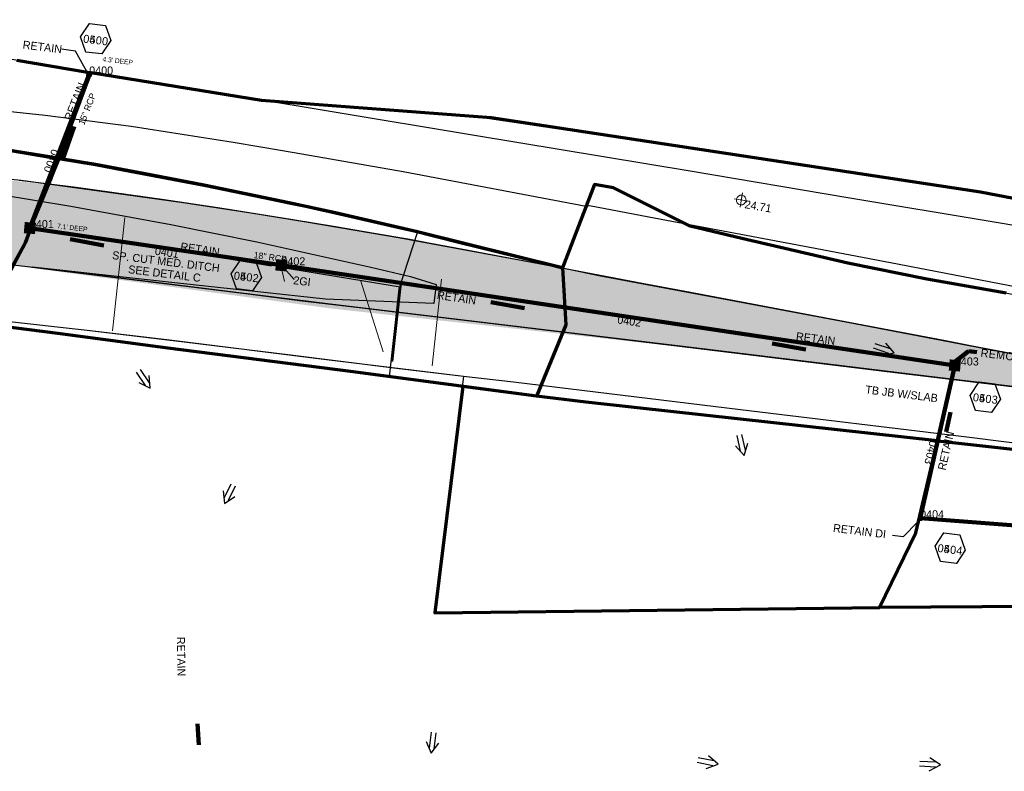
# Model space of a CAD drawing. Extents: x 1160024 to 2574774, y 200346 to 1150377.
# Tile 14 of 118: x 2480361 to 2480973, y 365980 to 366448. Entities that reach past the tile are written whole.
import ezdxf
from ezdxf.enums import TextEntityAlignment as Align

# ---------------------------------------------------------------- set-up
doc = ezdxf.new("R2010")
doc.units = 0
doc.header["$MEASUREMENT"] = 0
for name, pattern in [('DGN Style 2', [29.296317, 17.57779, -11.718527]), ('DGN Style 3', [41.014844, 29.296317, -11.718527]), ('DGN Style 6', [55.721595, 0.029296, -11.718527, 20.507422, -11.718527, 0.029296, -11.718527])]:
    doc.linetypes.add(name, pattern=pattern)
for name, color, linetype, lineweight in [('Exist Drainage Structure Drop Inlet CELL', 1, 'DGN Style 3', 0), ('Exist Earthen Structure Ditch Cogo Point CELL', 5, 'Continuous', 13), ('Exist Plan Preparation Drainage Arrows Symbol CELL', 5, 'Continuous', 30), ('Exist Plan Preparation Drainage Notes Label', 31, 'Continuous', 30), ('Exist Plan Preparation Watershed Blue', 5, 'Continuous', 30), ('Exist Structure Minor Pipes RCP 15 Inch', 30, 'Continuous', 0), ('Exist Structure Minor Pipes RCP 15 Inch Text', 30, 'Continuous', 13), ('Exist Structure Minor Pipes RCP 18 Inch Text', 30, 'Continuous', 13), ('Prop Drainage Structure Box Number Symbol CELL', 9, 'Continuous', 30), ('Prop Drainage Structure Drop Inlet Grate 2 Adjust CELL', 7, 'Continuous', 30), ('Prop Drainage Structure Drop Inlet Grate 2 Wide Slots and Sag Grates 840 22 CELL', 7, 'Continuous', 30), ('Prop Drainage Structure Drop Inlet Grate 2 Wide Slots and Sag Grates 840 22 Label', 9, 'Continuous', 30), ('Prop Drainage Structure Flared End Section Reinforced Concrete Label', 9, 'Continuous', 30), ('Prop Drainage Structure Junction Box CELL', 7, 'Continuous', 30), ('Prop Drainage Structure Junction Box Convert From Drop Inlet Grate 2 Label', 9, 'Continuous', 30), ('Prop Drainage Structure Pipe Removal Label', 9, 'Continuous', 30), ('Prop Drainage Structure Plot Symbol 20 Scale', 9, 'DGN Style 2', 13), ('Prop Drainage Structure Plot Symbol 50 Scale', 9, 'DGN Style 2', 13), ('Prop Drainage Structure Retain Label', 9, 'Continuous', 30), ('Prop Earthen Structure Ditch Flow Line', 6, 'Rdy Ditch Special Prp', 30), ('Prop Plan Preparation Watershed Post Construction', 30, 'Continuous', 30), ('Prop Plan Preparation Watershed Pre Construction', 131, 'Continuous', 30)]:
    doc.layers.add(name, color=color, linetype=linetype, lineweight=lineweight)
for name, color, linetype, lineweight, plot in [('Scratch_Level_4', 2, 'Continuous', 0, False), ('Scratch_Level_5', 6, 'Continuous', 0, False), ('Scratch_Level_6', 30, 'Continuous', 0, False), ('Scratch_Level_7', 9, 'Continuous', 0, False), ('Scratch_Level_8', 171, 'Continuous', 0, False), ('Scratch_Level_9', 9, 'Continuous', 0, False)]:
    doc.layers.add(name, color=color, linetype=linetype, lineweight=lineweight, plot=plot)
doc.styles.add('Style-font000', font='font000.shx')
doc.styles.add('Style-font001', font='font001.shx')
doc.styles.add('Style-font041', font='font041.shx')
doc.styles.add('Style-GEOMETRICFUTURA_211_M_L', font='GEOMETRICFUTURA_211_M_L.shx')
doc.linetypes.add('Rdy Ditch Special Prp', pattern='A,0.55,-0.2,[22,dgnlstyle-RdylsE.shx,S=0.001111,R=0,X=0,Y=0],-0.2,0.55', length=1.5)
doc.dimstyles.new('erosion_control', dxfattribs={"dimtxt": 4.99999, "dimasz": 9.99998, "dimexe": 2.499995, "dimexo": 2.499995, "dimgap": 2.499995, "dimtad": 0, "dimtih": 1, "dimtoh": 1, "dimzin": 3, "dimdsep": 46, "dimtxsty": 'Style-GEOMETRICFUTURA_211_M_L', "dimcen": 0.09, "dimaunit": 1, "dimadec": 4, "dimazin": 3, "dimtfac": 1, "dimtofl": 0, "dimtmove": 0, "dimatfit": 1, "dimfxl": 1, "dimtzin": 3, "dimlwd": 106, "dimarcsym": 0})

# ---------------------------------------------------------------- blocks, each defined once
blk = doc.blocks.new('EXIST DRAINAGE STRUCTURE LEVEL SPREADER BEST MANAGEMENT PRACTICES COGO POINT')
at = {"color": 0, "linetype": 'ByBlock', "lineweight": -2, "flags": 128}
blk.add_lwpolyline([(-0.06, 0), (0.06, 0), (0, 0), (0, 0.06), (0, -0.06)], dxfattribs=at)
at = {"color": 0, "linetype": 'ByBlock', "lineweight": -2, "extrusion": (0, 0, -1)}
blk.add_arc((0, 0), 0.04, 0, 359.99999, dxfattribs=at)
at = {"color": 0, "linetype": 'ByBlock', "lineweight": -2}
blk.add_point((0, 0), dxfattribs=at)
blk = doc.blocks.new('EXIST DRAINAGE STRUCTURE DROP INLET')
at = {"layer": 'Exist Drainage Structure Drop Inlet CELL', "color": 1, "flags": 128}
blk.add_lwpolyline([(-1.5, 1), (1.5, 1), (1.5, -1), (-1.5, -1), (-1.5, 1)], dxfattribs=at)
blk = doc.blocks.new('PROP DRAINAGE STRUCTURE DROP INLET GRATE 2 ADJUST')
at = {"layer": 'Prop Drainage Structure Drop Inlet Grate 2 Adjust CELL', "flags": 128}
for points in [[(-2, 1.17), (2, 1.17), (2, -1.17), (-2, -1.17), (-2, 1.17)], [(-1.94, 1.1), (1.94, 1.1), (1.94, -1.1), (-1.94, -1.1), (-1.94, 1.1)], [(-1.93, 1.09), (-0.01, 1.09), (-0.01, -1.09), (-1.93, -1.09), (-1.93, 1.09)], [(-1.76, 0.91), (-1.58, 0.91), (-1.58, -0.91), (-1.76, -0.91), (-1.76, 0.91)], [(-1.46, 0.91), (-1.29, 0.91), (-1.29, -0.91), (-1.46, -0.91), (-1.46, 0.91)], [(-1.17, 0.91), (-0.99, 0.91), (-0.99, -0.91), (-1.17, -0.91), (-1.17, 0.91)], [(-0.87, 0.91), (-0.69, 0.91), (-0.69, -0.91), (-0.87, -0.91), (-0.87, 0.91)], [(-0.57, 0.91), (-0.4, 0.91), (-0.4, -0.91), (-0.57, -0.91), (-0.57, 0.91)], [(-0.28, 0.91), (-0.1, 0.91), (-0.1, -0.91), (-0.28, -0.91), (-0.28, 0.91)], [(0.01, 1.09), (1.93, 1.09), (1.93, -1.09), (0.01, -1.09), (0.01, 1.09)], [(0.1, 0.91), (0.28, 0.91), (0.28, -0.91), (0.1, -0.91), (0.1, 0.91)], [(0.4, 0.91), (0.57, 0.91), (0.57, -0.91), (0.4, -0.91), (0.4, 0.91)], [(0.69, 0.91), (0.87, 0.91), (0.87, -0.91), (0.69, -0.91), (0.69, 0.91)], [(0.99, 0.91), (1.17, 0.91), (1.17, -0.91), (0.99, -0.91), (0.99, 0.91)], [(1.29, 0.91), (1.46, 0.91), (1.46, -0.91), (1.29, -0.91), (1.29, 0.91)], [(1.58, 0.91), (1.76, 0.91), (1.76, -0.91), (1.58, -0.91), (1.58, 0.91)]]:
    blk.add_lwpolyline(points, dxfattribs=at)
at = {"layer": 'Prop Drainage Structure Plot Symbol 20 Scale', "extrusion": (0, 0, -1)}
blk.add_solid([(2, 2), (-2, 2), (2, -2), (-2, -2)], dxfattribs=at)
at = {"layer": 'Prop Drainage Structure Plot Symbol 50 Scale'}
blk.add_solid([(-3.5, 3.5), (3.5, 3.5), (-3.5, -3.5), (3.5, -3.5)], dxfattribs=at)
blk = doc.blocks.new('PROP DRAINAGE STRUCTURE DROP INLET GRATE 2 WIDE SLOTS AND SAG GRATES 840 22')
at = {"layer": 'Prop Drainage Structure Drop Inlet Grate 2 Wide Slots and Sag Grates 840 22 CELL', "flags": 128}
for points in [[(-2, 1.17), (2, 1.17), (2, -1.17), (-2, -1.17), (-2, 1.17)], [(-1.94, 1.1), (1.94, 1.1), (1.94, -1.1), (-1.94, -1.1), (-1.94, 1.1)], [(-1.93, 1.09), (-0.01, 1.09), (-0.01, -1.09), (-1.93, -1.09), (-1.93, 1.09)], [(-1.84, 0.91), (-1.01, 0.91), (-1.01, 0.64), (-1.84, 0.64), (-1.84, 0.91)], [(-1.84, 0.52), (-1.01, 0.52), (-1.01, 0.25), (-1.84, 0.25), (-1.84, 0.52)], [(-1.84, 0.14), (-1.01, 0.14), (-1.01, -0.14), (-1.84, -0.14), (-1.84, 0.14)], [(-0.93, 0.91), (-0.09, 0.91), (-0.09, 0.64), (-0.93, 0.64), (-0.93, 0.91)], [(-0.93, 0.52), (-0.09, 0.52), (-0.09, 0.25), (-0.93, 0.25), (-0.93, 0.52)], [(-0.93, 0.14), (-0.09, 0.14), (-0.09, -0.14), (-0.93, -0.14), (-0.93, 0.14)], [(0.01, 1.09), (1.93, 1.09), (1.93, -1.09), (0.01, -1.09), (0.01, 1.09)], [(0.09, 0.64), (0.93, 0.64), (0.93, 0.91), (0.09, 0.91), (0.09, 0.64)], [(0.09, 0.52), (0.93, 0.52), (0.93, 0.25), (0.09, 0.25), (0.09, 0.52)], [(0.09, 0.14), (0.93, 0.14), (0.93, -0.14), (0.09, -0.14), (0.09, 0.14)], [(1.01, 0.64), (1.84, 0.64), (1.84, 0.91), (1.01, 0.91), (1.01, 0.64)], [(1.01, 0.52), (1.84, 0.52), (1.84, 0.25), (1.01, 0.25), (1.01, 0.52)], [(1.01, 0.14), (1.84, 0.14), (1.84, -0.14), (1.01, -0.14), (1.01, 0.14)], [(-1.84, -0.25), (-1.01, -0.25), (-1.01, -0.52), (-1.84, -0.52), (-1.84, -0.25)], [(-1.84, -0.64), (-1.01, -0.64), (-1.01, -0.91), (-1.84, -0.91), (-1.84, -0.64)], [(-0.93, -0.25), (-0.09, -0.25), (-0.09, -0.52), (-0.93, -0.52), (-0.93, -0.25)], [(-0.93, -0.64), (-0.09, -0.64), (-0.09, -0.91), (-0.93, -0.91), (-0.93, -0.64)], [(0.09, -0.25), (0.93, -0.25), (0.93, -0.52), (0.09, -0.52), (0.09, -0.25)], [(0.09, -0.64), (0.93, -0.64), (0.93, -0.91), (0.09, -0.91), (0.09, -0.64)], [(1.01, -0.25), (1.84, -0.25), (1.84, -0.52), (1.01, -0.52), (1.01, -0.25)], [(1.01, -0.64), (1.84, -0.64), (1.84, -0.91), (1.01, -0.91), (1.01, -0.64)]]:
    blk.add_lwpolyline(points, dxfattribs=at)
at = {"layer": 'Prop Drainage Structure Plot Symbol 20 Scale', "extrusion": (0, 0, -1)}
blk.add_solid([(2, 2), (-2, 2), (2, -2), (-2, -2)], dxfattribs=at)
at = {"layer": 'Prop Drainage Structure Plot Symbol 50 Scale'}
blk.add_solid([(-3.5, 3.5), (3.5, 3.5), (-3.5, -3.5), (3.5, -3.5)], dxfattribs=at)
blk = doc.blocks.new('PROP DRAINAGE STRUCTURE JUNCTION BOX')
at = {"layer": 'Prop Drainage Structure Junction Box CELL', "extrusion": (0, 0, -1)}
blk.add_solid([(3.5, 3.5), (-3.5, 3.5), (3.5, -3.5), (-3.5, -3.5)], dxfattribs=at)
blk = doc.blocks.new('EXIST DRAINAGE STRUCTURE DROP INLET_1')
at = {"layer": 'Exist Drainage Structure Drop Inlet CELL', "color": 1, "flags": 128}
blk.add_lwpolyline([(-1.5, 1), (1.5, 1), (1.5, -1), (-1.5, -1), (-1.5, 1)], dxfattribs=at)
blk = doc.blocks.new('EXIST PLAN PREPARATION DRAINAGE ARROWS SYMBOL_126')
at = {"layer": 'Exist Plan Preparation Drainage Arrows Symbol CELL'}
for p, q in [((-3.87, 1.5), (6.13, 1.5)), ((-3.87, -1.5), (6.13, -1.5))]:
    blk.add_line(p, q, dxfattribs=at)
at = {"layer": 'Exist Plan Preparation Drainage Arrows Symbol CELL', "flags": 128}
blk.add_lwpolyline([(0, 3.97), (-6.87, 0), (0, -3.97)], dxfattribs=at)
blk = doc.blocks.new('EXIST PLAN PREPARATION DRAINAGE ARROWS SYMBOL_127')
at = {"layer": 'Exist Plan Preparation Drainage Arrows Symbol CELL'}
for p, q in [((-3.87, 1.5), (6.13, 1.5)), ((-3.87, -1.5), (6.13, -1.5))]:
    blk.add_line(p, q, dxfattribs=at)
at = {"layer": 'Exist Plan Preparation Drainage Arrows Symbol CELL', "flags": 128}
blk.add_lwpolyline([(0, 3.97), (-6.87, 0), (0, -3.97)], dxfattribs=at)
blk = doc.blocks.new('EXIST PLAN PREPARATION DRAINAGE ARROWS SYMBOL_128')
at = {"layer": 'Exist Plan Preparation Drainage Arrows Symbol CELL'}
for p, q in [((-3.87, 1.5), (6.13, 1.5)), ((-3.87, -1.5), (6.13, -1.5))]:
    blk.add_line(p, q, dxfattribs=at)
at = {"layer": 'Exist Plan Preparation Drainage Arrows Symbol CELL', "flags": 128}
blk.add_lwpolyline([(0, 3.97), (-6.87, 0), (0, -3.97)], dxfattribs=at)
blk = doc.blocks.new('EXIST PLAN PREPARATION DRAINAGE ARROWS SYMBOL_129')
at = {"layer": 'Exist Plan Preparation Drainage Arrows Symbol CELL'}
for p, q in [((-3.87, 1.5), (6.13, 1.5)), ((-3.87, -1.5), (6.13, -1.5))]:
    blk.add_line(p, q, dxfattribs=at)
at = {"layer": 'Exist Plan Preparation Drainage Arrows Symbol CELL', "flags": 128}
blk.add_lwpolyline([(0, 3.97), (-6.87, 0), (0, -3.97)], dxfattribs=at)
blk = doc.blocks.new('EXIST PLAN PREPARATION DRAINAGE ARROWS SYMBOL_247')
at = {"layer": 'Exist Plan Preparation Drainage Arrows Symbol CELL'}
for p, q in [((-3.87, 1.5), (6.13, 1.5)), ((-3.87, -1.5), (6.13, -1.5))]:
    blk.add_line(p, q, dxfattribs=at)
at = {"layer": 'Exist Plan Preparation Drainage Arrows Symbol CELL', "flags": 128}
blk.add_lwpolyline([(0, 3.97), (-6.87, 0), (0, -3.97)], dxfattribs=at)
blk = doc.blocks.new('EXIST PLAN PREPARATION DRAINAGE ARROWS SYMBOL_248')
at = {"layer": 'Exist Plan Preparation Drainage Arrows Symbol CELL'}
for p, q in [((-3.87, 1.5), (6.13, 1.5)), ((-3.87, -1.5), (6.13, -1.5))]:
    blk.add_line(p, q, dxfattribs=at)
at = {"layer": 'Exist Plan Preparation Drainage Arrows Symbol CELL', "flags": 128}
blk.add_lwpolyline([(0, 3.97), (-6.87, 0), (0, -3.97)], dxfattribs=at)
blk = doc.blocks.new('EXIST PLAN PREPARATION DRAINAGE ARROWS SYMBOL_249')
at = {"layer": 'Exist Plan Preparation Drainage Arrows Symbol CELL'}
for p, q in [((-3.87, 1.5), (6.13, 1.5)), ((-3.87, -1.5), (6.13, -1.5))]:
    blk.add_line(p, q, dxfattribs=at)
at = {"layer": 'Exist Plan Preparation Drainage Arrows Symbol CELL', "flags": 128}
blk.add_lwpolyline([(0, 3.97), (-6.87, 0), (0, -3.97)], dxfattribs=at)
blk = doc.blocks.new('PROP DRAINAGE STRUCTURE BOX NUMBER SYMBOL_54')
at = {"layer": 'Scratch_Level_7', "flags": 128}
blk.add_lwpolyline([(-5, 8.94), (5, 8.94), (9.47, 0), (5, -8.94), (-5, -8.94), (-9.47, 0), (-5, 8.94)], dxfattribs=at)
at = {"layer": 'Scratch_Level_7', "insert": (0.17, -0.83), "char_height": 5, "attachment_point": 5, "line_spacing_factor": 0.6, "style": 'Style-GEOMETRICFUTURA_211_M_L'}
blk.add_mtext('\\T1.051;0402', dxfattribs=at)
blk = doc.blocks.new('PROP DRAINAGE STRUCTURE BOX NUMBER SYMBOL_56')
at = {"layer": 'Scratch_Level_7', "flags": 128}
blk.add_lwpolyline([(-5, 8.94), (5, 8.94), (9.47, 0), (5, -8.94), (-5, -8.94), (-9.47, 0), (-5, 8.94)], dxfattribs=at)
at = {"layer": 'Scratch_Level_7', "insert": (0.25, -0.83), "char_height": 5, "attachment_point": 5, "line_spacing_factor": 0.6, "style": 'Style-GEOMETRICFUTURA_211_M_L'}
blk.add_mtext('\\T1.051;0403', dxfattribs=at)
blk = doc.blocks.new('PROP DRAINAGE STRUCTURE BOX NUMBER SYMBOL_57')
at = {"layer": 'Scratch_Level_7', "flags": 128}
blk.add_lwpolyline([(-5, 8.94), (5, 8.94), (9.47, 0), (5, -8.94), (-5, -8.94), (-9.47, 0), (-5, 8.94)], dxfattribs=at)
at = {"layer": 'Scratch_Level_7', "insert": (0.14, -0.83), "char_height": 5, "attachment_point": 5, "line_spacing_factor": 0.6, "style": 'Style-GEOMETRICFUTURA_211_M_L'}
blk.add_mtext('\\T1.051;0404', dxfattribs=at)
blk = doc.blocks.new('PROP DRAINAGE STRUCTURE BOX NUMBER SYMBOL_60')
at = {"layer": 'Scratch_Level_7', "flags": 128}
blk.add_lwpolyline([(-5, 8.94), (5, 8.94), (9.47, 0), (5, -8.94), (-5, -8.94), (-9.47, 0), (-5, 8.94)], dxfattribs=at)
at = {"layer": 'Scratch_Level_7', "insert": (0.25, -0.83), "char_height": 5, "attachment_point": 5, "line_spacing_factor": 0.6, "style": 'Style-GEOMETRICFUTURA_211_M_L'}
blk.add_mtext('\\T1.051;0400', dxfattribs=at)
blk = doc.blocks.new('PROP DRAINAGE STRUCTURE BOX NUMBER SYMBOL_164')
at = {"layer": 'Prop Drainage Structure Box Number Symbol CELL', "flags": 128}
blk.add_lwpolyline([(-5, 8.94), (5, 8.94), (9.47, 0), (5, -8.94), (-5, -8.94), (-9.47, 0), (-5, 8.94)], dxfattribs=at)
at = {"layer": 'Prop Drainage Structure Box Number Symbol CELL', "insert": (0.25, -0.83), "char_height": 5, "attachment_point": 5, "line_spacing_factor": 0.6, "style": 'Style-GEOMETRICFUTURA_211_M_L'}
blk.add_mtext('\\T1.051;0500', dxfattribs=at)
blk = doc.blocks.new('PROP DRAINAGE STRUCTURE BOX NUMBER SYMBOL_165')
at = {"layer": 'Prop Drainage Structure Box Number Symbol CELL', "flags": 128}
blk.add_lwpolyline([(-5, 8.94), (5, 8.94), (9.47, 0), (5, -8.94), (-5, -8.94), (-9.47, 0), (-5, 8.94)], dxfattribs=at)
at = {"layer": 'Prop Drainage Structure Box Number Symbol CELL', "insert": (0.17, -0.83), "char_height": 5, "attachment_point": 5, "line_spacing_factor": 0.6, "style": 'Style-GEOMETRICFUTURA_211_M_L'}
blk.add_mtext('\\T1.051;0502', dxfattribs=at)
blk = doc.blocks.new('PROP DRAINAGE STRUCTURE BOX NUMBER SYMBOL_166')
at = {"layer": 'Prop Drainage Structure Box Number Symbol CELL', "flags": 128}
blk.add_lwpolyline([(-5, 8.94), (5, 8.94), (9.47, 0), (5, -8.94), (-5, -8.94), (-9.47, 0), (-5, 8.94)], dxfattribs=at)
at = {"layer": 'Prop Drainage Structure Box Number Symbol CELL', "insert": (0.25, -0.83), "char_height": 5, "attachment_point": 5, "line_spacing_factor": 0.6, "style": 'Style-GEOMETRICFUTURA_211_M_L'}
blk.add_mtext('\\T1.051;0503', dxfattribs=at)
blk = doc.blocks.new('PROP DRAINAGE STRUCTURE BOX NUMBER SYMBOL_167')
at = {"layer": 'Prop Drainage Structure Box Number Symbol CELL', "flags": 128}
blk.add_lwpolyline([(-5, 8.94), (5, 8.94), (9.47, 0), (5, -8.94), (-5, -8.94), (-9.47, 0), (-5, 8.94)], dxfattribs=at)
at = {"layer": 'Prop Drainage Structure Box Number Symbol CELL', "insert": (0.14, -0.83), "char_height": 5, "attachment_point": 5, "line_spacing_factor": 0.6, "style": 'Style-GEOMETRICFUTURA_211_M_L'}
blk.add_mtext('\\T1.051;0504', dxfattribs=at)

msp = doc.modelspace()

# ---------------------------------------------------------------- hatches: boundary and pattern name
at = {"layer": 'Scratch_Level_6'}
msp.add_hatch(color=256, dxfattribs=at).paths.add_polyline_path([(2481049.3, 366210.87), (2480858.19, 366234.15), (2480837.18, 366236.84), (2480554.04, 366267.96), (2480359.11, 366294.33), (2480108.7, 366319.29), (2480069.93, 366349.69), (2480031.11, 366347.96), (2479978.2, 366345.59), (2479937.46, 366343.77), (2479913.77, 366349.61), (2479898.15, 366381.31), (2479896.8, 366383.1), (2480186.3, 366364.94), (2480235.61, 366359.86), (2480398.62, 366343.05), (2480482, 366331.28), (2480659.05, 366300.68), (2480881.58, 366258.47), (2481005.32, 366235), (2481050.9, 366226.35), (2481052.37, 366223.97), (2481052.13, 366214.74)])

# ---------------------------------------------------------------- linework, layer by layer
at = {"layer": 'Exist Plan Preparation Watershed Blue', "color": 5, "linetype": 'Continuous', "lineweight": 70, "flags": 128}
for points in [[(2480359.1, 366422.3), (2480402.99, 366414.95), (2480405.03, 366414.61), (2480402.01, 366406.85), (2480388.97, 366372.21), (2480385.28, 366361.23), (2480379.34, 366362.17), (2480365.13, 366364.51), (2480347.06, 366367.44)], [(2480974.39, 366277.45), (2480925.04, 366286.14), (2480875.84, 366296.15), (2480809.95, 366311.49), (2480777.76, 366319.13), (2480730.12, 366342.97), (2480718.25, 366344.93), (2480718.25, 366344.93), (2480698.49, 366293.16), (2480608.21, 366315.59), (2480557.24, 366327.38), (2480528.5, 366333.68), (2480475.49, 366344.55), (2480475.49, 366344.55), (2480437.8, 366351.83), (2480407.99, 366357.37), (2480385.28, 366361.23), (2480405.03, 366414.61), (2480511.26, 366397.49), (2480654.09, 366386.72), (2480958.28, 366340.53), (2481171.31, 366299.63)], [(2480352.95, 366366.51), (2480383.42, 366361.49), (2480385.25, 366361.18), (2480380.43, 366349.34), (2480369.68, 366323.22), (2480364.37, 366309.01), (2480356.88, 366294.97)], [(2480352.01, 366285.43), (2480364.37, 366309.01), (2480364.37, 366309.01), (2480369.68, 366323.22), (2480380.43, 366349.34), (2480385.29, 366361.28), (2480385.25, 366361.18), (2480407.99, 366357.37), (2480425.14, 366354.22), (2480475.49, 366344.55), (2480517.63, 366335.97), (2480528.5, 366333.68), (2480537.74, 366331.68), (2480543.31, 366330.46), (2480557.24, 366327.38), (2480572.56, 366323.92), (2480596.86, 366318.28), (2480605.23, 366316.36), (2480633.89, 366309.25), (2480692.27, 366294.83), (2480698.49, 366293.16), (2480700.52, 366257.77), (2480682.29, 366213.42), (2480566.5, 366228.63), (2480452.92, 366243.28), (2480384.53, 366252.38), (2480348.81, 366256.88)]]:
    msp.add_lwpolyline(points, dxfattribs=at)
at = {"layer": 'Exist Plan Preparation Watershed Blue', "flags": 128}
msp.add_lwpolyline([(2480989.83, 366178.95), (2480948.28, 366183.73), (2480892.09, 366189.9), (2480804.45, 366199.53), (2480766.91, 366203.65), (2480735.39, 366207.11), (2480701.25, 366210.95), (2480682.29, 366213.42), (2480700.52, 366257.77), (2480698.49, 366293.16), (2480718.25, 366344.93), (2480730.12, 366342.97), (2480774.29, 366320.87), (2480778.51, 366318.96), (2480797.59, 366314.43), (2480821.22, 366308.87), (2480875.84, 366296.15), (2480891.69, 366292.92), (2480905.3, 366290.15), (2480923.57, 366286.43), (2480965.43, 366279), (2480985.25, 366275.64)], dxfattribs=at)
msp.add_lwpolyline([(2480608.21, 366315.59), (2480596.66, 366279.94), (2480590.51, 366225.48), (2480682.29, 366213.42), (2480700.52, 366257.77), (2480698.49, 366293.16), (2480608.21, 366315.59)], close=True, dxfattribs=at)
at = {"layer": 'Exist Plan Preparation Watershed Blue', "color": 5, "linetype": 'Continuous', "lineweight": 70, "flags": 128}
for points in [[(2480636.43, 366219.39), (2480618.92, 366078.57), (2480895.52, 366081.86), (2480918.18, 366128.42), (2480931.66, 366185.56), (2480745.11, 366206.04), (2480713.11, 366209.62), (2480682.29, 366213.42), (2480636.43, 366219.39)], [(2481116.39, 366165.04), (2481145.31, 366121.47), (2481123.4, 366081.86), (2481023.16, 366082.69), (2480895.52, 366081.86), (2480918.18, 366128.42), (2480931.66, 366185.56), (2481116.39, 366165.04)]]:
    msp.add_lwpolyline(points, close=True, dxfattribs=at)
at = {"layer": 'Exist Structure Minor Pipes RCP 15 Inch'}
msp.add_line((2480366.99, 366317.97), (2480942.59, 366232.44), dxfattribs=at)
at = {"layer": 'Prop Drainage Structure Flared End Section Reinforced Concrete Label', "ltscale": 50, "flags": 128}
for points in [[(2480402.71, 366414.82), (2480395.55, 366428.06), (2480386.91, 366429.12)], [(2480919.42, 366135.31), (2480910.34, 366125.84), (2480903.58, 366126.67)]]:
    msp.add_lwpolyline(points, dxfattribs=at)
at = {"layer": 'Prop Earthen Structure Ditch Flow Line', "ltscale": 34.596932}
for p, q in [((2480424.64, 366309.83), (2480517.49, 366294.47)), ((2480597.54, 366281.15), (2480524.45, 366293.29))]:
    msp.add_line(p, q, dxfattribs=at)
at = {"layer": 'Prop Plan Preparation Watershed Post Construction', "flags": 128}
for points in [[(2480999.84, 366235.66), (2480972.75, 366240.82), (2480953.2, 366244.54), (2480935.53, 366247.9), (2480909.18, 366252.92), (2480881.91, 366258.11), (2480816.33, 366270.6), (2480774.74, 366278.43), (2480749.07, 366283.24), (2480716.5, 366289.43), (2480667.23, 366298.74), (2480633.14, 366305.24), (2480614.13, 366308.84), (2480603.5, 366310.86), (2480581.26, 366314.54), (2480557.2, 366318.61), (2480530.74, 366323.01), (2480486.71, 366330.14), (2480450.72, 366335.47), (2480395.92, 366343.21), (2480360.74, 366347.6)], [(2480347.21, 366339.07), (2480392.65, 366331.5), (2480417.57, 366327.08), (2480454.86, 366320.1), (2480508.33, 366309.33), (2480579.16, 366293.67), (2480603.97, 366287.81), (2480619.74, 366282.89), (2480618.43, 366270.93), (2480551.02, 366273.64), (2480508.98, 366278.25), (2480453.33, 366284.37), (2480368.86, 366293.64), (2480415.37, 366287.89), (2480454.24, 366283.07), (2480502.93, 366277.05), (2480536.59, 366272.64), (2480570.27, 366268.68), (2480602.88, 366264.77), (2480651.29, 366258.95), (2480709.8, 366251.92), (2480781.28, 366243.33), (2480905.3, 366228.05), (2480994.92, 366217.38)]]:
    msp.add_lwpolyline(points, dxfattribs=at)
at = {"layer": 'Prop Plan Preparation Watershed Pre Construction', "color": 200, "flags": 128}
for points in [[(2481454.13, 366256.52), (2481270.6, 366287.91), (2481167.38, 366300.38), (2480957.38, 366340.67), (2480643.9, 366387.49), (2480506.06, 366398.39), (2480408.14, 366414.11), (2480207.51, 366447.55)], [(2481510.73, 366230.5), (2481265.93, 366271.24), (2481102.28, 366298.7), (2480965.66, 366321.73), (2480875.74, 366336.83), (2480777.82, 366353.26), (2480643.58, 366375.51), (2480553.9, 366390.4), (2480506.37, 366398.37), (2480647.32, 366386.98), (2480891.16, 366350.56), (2480963.06, 366339.58), (2481171.31, 366299.63), (2481267.81, 366288.25), (2481454.13, 366256.52)], [(2481285.42, 366224.15), (2481252.87, 366230.3), (2481223.42, 366235.87), (2481180.96, 366243.9), (2481163.04, 366247.23), (2481118.23, 366255.53), (2481080.46, 366262.53), (2481042.9, 366269.54), (2480998.09, 366277.95), (2480902.3, 366296.31), (2480852.24, 366305.9), (2480752.09, 366324.73), (2480715.2, 366331.73), (2480713.06, 366331.32), (2480713.06, 366331.32), (2480599.3, 366352.98), (2480531.47, 366364.79), (2480510.9, 366368.32), (2480493.55, 366371.18), (2480430.09, 366381.21), (2480376.71, 366387.96), (2480302.37, 366395.73)], [(2480295.37, 366354.18), (2480361.75, 366347.63), (2480426.74, 366338.87), (2480462.45, 366333.81), (2480503.4, 366327.62), (2480538.91, 366321.71), (2480597.39, 366311.81), (2480698.49, 366293.16), (2480720.9, 366288.52), (2480812.74, 366271.31), (2480874.5, 366259.52), (2481006.4, 366234.41)], [(2481040.81, 366211.91), (2480931.55, 366224.94), (2480780.22, 366243.46), (2480553.87, 366270.65), (2480380.46, 366292.2), (2480266.92, 366304.96)], [(2480348.98, 366260.52), (2480402.87, 366254.43), (2480463.09, 366247.2), (2480529.21, 366238.99), (2480595.26, 366230.89), (2480636.78, 366225.92), (2480618.92, 366078.57), (2480897.45, 366081.88), (2481124.5, 366083.86), (2481336.81, 366076.39)], [(2480348.98, 366260.52), (2480402.87, 366254.43), (2480452.43, 366248.54), (2480551.7, 366236.23), (2480636.78, 366225.92), (2480667.9, 366222.25), (2480735.9, 366214.08), (2480809.13, 366205.16), (2480949.82, 366188.01), (2481048.42, 366175.68), (2481177.9, 366160.19), (2481292.15, 366146.17)]]:
    msp.add_lwpolyline(points, dxfattribs=at)
at = {"layer": 'Scratch_Level_5'}
for p, q in [((2480426.24, 366324.48), (2480418.5, 366253.99)), ((2480366.39, 366317.91), (2480942.26, 366232.69)), ((2480523.47, 366293.76), (2480525.56, 366284.62)), ((2480523.58, 366294.76), (2480531.53, 366286.04)), ((2480623.24, 366286.18), (2480617.31, 366232.15)), ((2480572.86, 366285.44), (2480586.79, 366241.04)), ((2480597.91, 366284.54), (2480592.46, 366234.88)), ((2480942.41, 366232.63), (2480941.42, 366227.02))]:
    msp.add_line(p, q, dxfattribs=at)
at = {"layer": 'Scratch_Level_5', "lineweight": 40}
msp.add_line((2480597.81, 366283.67), (2480592.46, 366234.88), dxfattribs=at)
at = {"layer": 'Scratch_Level_9', "lineweight": 120}
for p, q in [((2480404.06, 366413.45), (2480367.18, 366317.95)), ((2480367.18, 366317.95), (2480523.58, 366294.76)), ((2480523.58, 366294.76), (2480942.38, 366232.47)), ((2480942.38, 366232.47), (2480920.78, 366137.44)), ((2480920.78, 366137.44), (2481144.78, 366120.3))]:
    msp.add_line(p, q, dxfattribs=at)

# ---------------------------------------------------------------- block references
at = {"layer": 'Exist Drainage Structure Drop Inlet CELL', "color": 5, "linetype": 'DGN Style 6', "lineweight": 140}
for name, p, rotation in [('EXIST DRAINAGE STRUCTURE DROP INLET', (2480404.06, 366413.45), 175), ('EXIST DRAINAGE STRUCTURE DROP INLET_1', (2480920.78, 366137.44), 90)]:
    msp.add_blockref(name, p, dxfattribs=dict(at, rotation=rotation))
at = {"layer": 'Exist Earthen Structure Ditch Cogo Point CELL', "xscale": 75, "yscale": 75, "zscale": 75, "rotation": 350.2385460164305}
msp.add_blockref('EXIST DRAINAGE STRUCTURE LEVEL SPREADER BEST MANAGEMENT PRACTICES COGO POINT', (2480809.56, 366335.4), dxfattribs=at)
at = {"layer": 'Exist Plan Preparation Drainage Arrows Symbol CELL'}
for name, p, rotation in [('EXIST PLAN PREPARATION DRAINAGE ARROWS SYMBOL_126', (2480898.12, 366242.61), 161.0457119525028), ('EXIST PLAN PREPARATION DRAINAGE ARROWS SYMBOL_128', (2480438.16, 366224.1), 123.8173800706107), ('EXIST PLAN PREPARATION DRAINAGE ARROWS SYMBOL_127', (2480809.8, 366183.27), 102.4725982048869), ('EXIST PLAN PREPARATION DRAINAGE ARROWS SYMBOL_129', (2480491.06, 366152.75), 64.9680106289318), ('EXIST PLAN PREPARATION DRAINAGE ARROWS SYMBOL_247', (2480617.64, 365998.12), 83.00229619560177), ('EXIST PLAN PREPARATION DRAINAGE ARROWS SYMBOL_248', (2480788.45, 365985.75), 168.6187530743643), ('EXIST PLAN PREPARATION DRAINAGE ARROWS SYMBOL_249', (2480926.59, 365984.36), 176.9757562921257)]:
    msp.add_blockref(name, p, dxfattribs=dict(at, rotation=rotation))
at = {"layer": 'Prop Drainage Structure Box Number Symbol CELL'}
for name, p, rotation in [('PROP DRAINAGE STRUCTURE BOX NUMBER SYMBOL_164', (2480408.05, 366435.7), 353.0022961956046), ('PROP DRAINAGE STRUCTURE BOX NUMBER SYMBOL_165', (2480501.77, 366288.34), 353.0022961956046), ('PROP DRAINAGE STRUCTURE BOX NUMBER SYMBOL_166', (2480961.29, 366212.71), 353.0022961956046), ('PROP DRAINAGE STRUCTURE BOX NUMBER SYMBOL_167', (2480939.45, 366118.83), 353.0022961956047)]:
    msp.add_blockref(name, p, dxfattribs=dict(at, rotation=rotation))
at = {"layer": 'Prop Drainage Structure Junction Box CELL', "rotation": 175}
msp.add_blockref('PROP DRAINAGE STRUCTURE JUNCTION BOX', (2480942.38, 366232.47), dxfattribs=at)
at = {"layer": 'Prop Drainage Structure Plot Symbol 20 Scale', "rotation": 175}
msp.add_blockref('PROP DRAINAGE STRUCTURE DROP INLET GRATE 2 ADJUST', (2480367.18, 366317.95), dxfattribs=at)
at = {"layer": 'Prop Drainage Structure Plot Symbol 50 Scale', "rotation": 175}
msp.add_blockref('PROP DRAINAGE STRUCTURE DROP INLET GRATE 2 WIDE SLOTS AND SAG GRATES 840 22', (2480523.58, 366294.76), dxfattribs=at)
at = {"layer": 'Scratch_Level_7'}
for name, p, rotation in [('PROP DRAINAGE STRUCTURE BOX NUMBER SYMBOL_60', (2480408.05, 366435.7), 353.0022961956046), ('PROP DRAINAGE STRUCTURE BOX NUMBER SYMBOL_54', (2480501.77, 366288.34), 353.0022961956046), ('PROP DRAINAGE STRUCTURE BOX NUMBER SYMBOL_56', (2480961.29, 366212.71), 353.0022961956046), ('PROP DRAINAGE STRUCTURE BOX NUMBER SYMBOL_57', (2480939.45, 366118.83), 353.0022961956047)]:
    msp.add_blockref(name, p, dxfattribs=dict(at, rotation=rotation))

# ---------------------------------------------------------------- texts
at = {"layer": 'Exist Earthen Structure Ditch Cogo Point CELL', "style": 'Style-GEOMETRICFUTURA_211_M_L'}
msp.add_text('24.71', height=5, rotation=350.23855, dxfattribs=at).set_placement((2480812.23, 366335.32), align=Align.TOP_LEFT)
at = {"layer": 'Exist Structure Minor Pipes RCP 15 Inch Text', "style": 'Style-font001'}
msp.add_text('15" RCP', height=4, rotation=68.55465, dxfattribs=at).set_placement((2480402.8, 366392.03), align=Align.MIDDLE_CENTER)
at = {"layer": 'Exist Structure Minor Pipes RCP 18 Inch Text', "style": 'Style-font001'}
msp.add_text('18" RCP', height=4, rotation=351.92653, dxfattribs=at).set_placement((2480516.68, 366299.83), align=Align.MIDDLE_CENTER)
at = {"layer": 'Prop Drainage Structure Drop Inlet Grate 2 Wide Slots and Sag Grates 840 22 Label', "style": 'Style-GEOMETRICFUTURA_211_M_L'}
msp.add_text('2GI', height=5, rotation=353.0023, dxfattribs=at).set_placement((2480536.4, 366284.92), align=Align.MIDDLE_CENTER)
at = {"layer": 'Prop Drainage Structure Flared End Section Reinforced Concrete Label', "style": 'Style-GEOMETRICFUTURA_211_M_L'}
for s, p in [('RETAIN', (2480374.97, 366430.6)), ('RETAIN', (2480855.83, 366249.2)), ('RETAIN DI', (2480883.15, 366129.48))]:
    msp.add_text(s, height=5, rotation=353.0023, dxfattribs=at).set_placement(p, align=Align.MIDDLE_CENTER)
at = {"layer": 'Prop Drainage Structure Junction Box Convert From Drop Inlet Grate 2 Label', "insert": (2480909.29, 366214.81), "char_height": 5, "attachment_point": 5, "rotation": 353.0023, "line_spacing_factor": 0.9, "style": 'Style-GEOMETRICFUTURA_211_M_L'}
msp.add_mtext('TB JB W/SLAB', dxfattribs=at)
at = {"layer": 'Prop Drainage Structure Pipe Removal Label', "insert": (2480958.48, 366240.39), "char_height": 5, "attachment_point": 4, "rotation": 352.99872, "line_spacing_factor": 1.32, "style": 'Style-GEOMETRICFUTURA_211_M_L'}
msp.add_mtext('\\T1.047;REMOVE DI', dxfattribs=at)
at = {"layer": 'Prop Drainage Structure Retain Label', "style": 'Style-GEOMETRICFUTURA_211_M_L'}
for rotation, p in [(68.55465, (2480397.55, 366395.76)), (351.56687, (2480472.62, 366302.31)), (351.548, (2480632.15, 366272.15)), (271.02393, (2480458.78, 366051.37))]:
    msp.add_text('RETAIN', height=5, rotation=rotation, dxfattribs=at).set_placement(p, align=Align.CENTER)
msp.add_text('RETAIN', height=5, rotation=77.10175, dxfattribs=at).set_placement((2480936.54, 366166.94))
at = {"layer": 'Prop Earthen Structure Ditch Flow Line', "insert": (2480451.34, 366293.33), "char_height": 5, "attachment_point": 5, "rotation": 353.0023, "line_spacing_factor": 0.9, "style": 'Style-GEOMETRICFUTURA_211_M_L'}
msp.add_mtext('SP. CUT MED. DITCH\\PSEE DETAIL C', dxfattribs=at)
at = {"layer": 'Scratch_Level_4', "lineweight": 13, "style": 'Style-font000'}
for s, p in [("4.3' DEEP", (2480412.22, 366421.59)), ("7.1' DEEP", (2480383.95, 366317.79))]:
    msp.add_text(s, height=3, rotation=353.38609, dxfattribs=at).set_placement(p)
at = {"layer": 'Scratch_Level_8', "linetype": 'Continuous', "style": 'Style-font041'}
for s, p in [('0400', (2480404.06, 366418.45)), ('0401', (2480367.18, 366322.95)), ('0402', (2480523.58, 366299.76)), ('0403', (2480942.38, 366237.47)), ('0404', (2480920.78, 366142.44))]:
    msp.add_text(s, height=5, dxfattribs=at).set_placement(p, align=Align.TOP_LEFT)
at = {"layer": 'Scratch_Level_8', "linetype": 'Continuous', "lineweight": 30, "style": 'Style-font041'}
for s, rotation, p in [('0400', 248.88701, (2480385.62, 366365.7)), ('0401', 351.56687, (2480445.38, 366306.35)), ('0402', 351.54076, (2480732.98, 366263.62)), ('0403', 257.19331, (2480931.58, 366184.96))]:
    msp.add_text(s, height=5, rotation=rotation, dxfattribs=at).set_placement(p, align=Align.TOP_LEFT)

# ---------------------------------------------------------------- leaders
at = {"layer": 'Exist Plan Preparation Drainage Notes Label'}
for points in [[(2480387.62, 366361.04), (2480394.79, 366381.16)], [(2480413.15, 366307.17), (2480392.13, 366311)], [(2480674.83, 366268.05), (2480653.81, 366271.87)], [(2480849.71, 366242.37), (2480828.69, 366246.19)], [(2480937.02, 366191.21), (2480939.77, 366203.43)], [(2480472.15, 365996.54), (2480471.47, 366009.67)]]:
    msp.add_leader(points, dimstyle='erosion_control', override={"dimtxt": 5, "dimasz": 5, "dimgap": 0, "dimlwd": 65534}, dxfattribs=at)
at = {"layer": 'Prop Drainage Structure Pipe Removal Label'}
msp.add_leader([(2480940.35, 366233.14), (2480950.97, 366241.31), (2480956, 366240.69)], dimstyle='erosion_control', override={"dimtxt": 5, "dimasz": 5, "dimgap": 0, "dimlwd": 65534}, dxfattribs=at)

doc.saveas('drawing.dxf')
